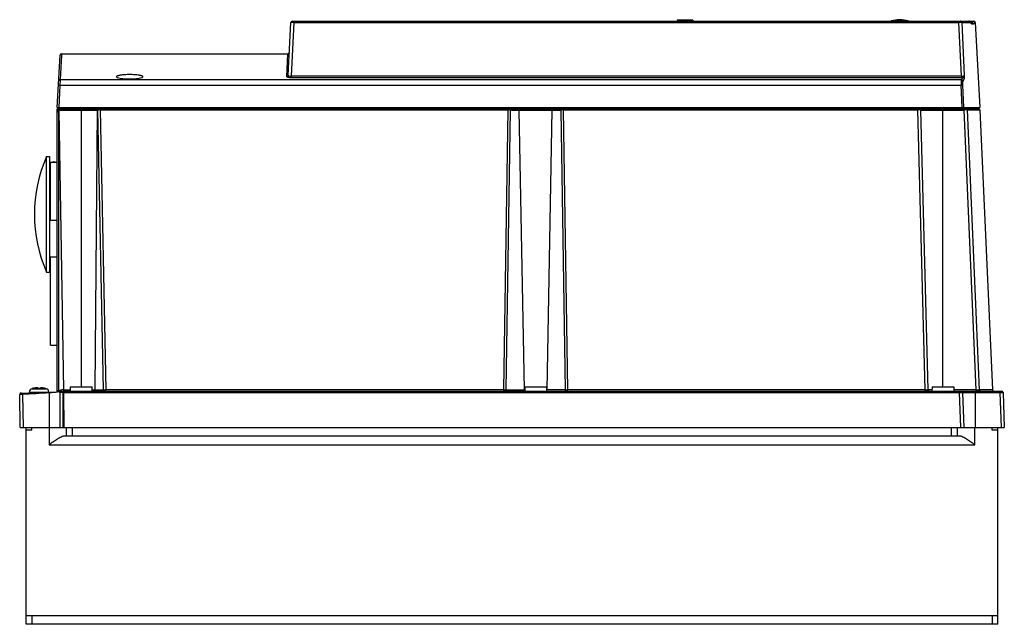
# Model space of a CAD drawing. Header units: millimetres. Extents: x 49 to 389, y 199 to 408.
import ezdxf

# ---------------------------------------------------------------- set-up
doc = ezdxf.new("R2010")
doc.units = ezdxf.units.MM
doc.header["$LTSCALE"] = 39.619468
doc.layers.get('0').update_dxf_attribs({"linetype": 'CONTINUOUS'})

msp = doc.modelspace()

# ---------------------------------------------------------------- linework, layer by layer
at = {"color": 7, "linetype": 'Continuous'}
for p, q in [((275.59, 408.1), (275.59, 407.8)), ((281.08, 408.1), (275.59, 408.1)), ((280.59, 408.1), (280.59, 407.8)), ((281.08, 408.1), (281.09, 407.8)), ((141.31, 389.09), (142.26, 407.33)), ((143.26, 407.33), (142.29, 388.84)), ((142.76, 407.8), (378.05, 407.8)), ((143.26, 407.33), (143.26, 407.8)), ((143.26, 407.33), (372.92, 407.33)), ((349.55, 407.86), (355.43, 407.86)), ((372.92, 407.8), (372.92, 407.33)), ((373.8, 388.84), (372.92, 407.33)), ((373.91, 407.33), (376.82, 407.33)), ((373.91, 407.33), (374.78, 389.07)), ((378.27, 407.33), (378.55, 407.33)), ((378.55, 407.33), (380.09, 378)), ((61.59, 378), (62.53, 396.03)), ((63.01, 396), (62.56, 387.51)), ((63.03, 396.5), (62.99, 395.66)), ((63.03, 396.5), (63.01, 396)), ((63.03, 396.5), (141.22, 396.5)), ((140.81, 388.62), (141.22, 396.5)), ((141.5, 396.58), (141.22, 396.5)), ((141.72, 396.97), (141.5, 396.58)), ((142.29, 388.37), (142.29, 388.84)), ((373.8, 388.84), (142.29, 388.84)), ((142.29, 388.37), (373.8, 388.37)), ((373.75, 387.51), (374.22, 388.38)), ((373.8, 388.84), (373.8, 388.37)), ((374.72, 387.92), (374.25, 387.05)), ((62.49, 385.65), (62.09, 378)), ((62.56, 387.51), (62.49, 385.65)), ((62.49, 385.65), (373.7, 385.65)), ((373.75, 387.51), (62.56, 387.51)), ((374.06, 378), (373.7, 385.65)), ((374.19, 385.65), (374.55, 378)), ((61.59, 378), (380.09, 378)), ((61.59, 279.76), (61.59, 377.5)), ((61.59, 377.5), (379.71, 377.5)), ((62.59, 377.1), (62.59, 377.5)), ((69.57, 377.5), (69.56, 378)), ((69.79, 377.5), (69.79, 281.5)), ((70.29, 377.5), (70.29, 378)), ((76.44, 377.12), (76.44, 377.5)), ((78.29, 377.5), (78.29, 378)), ((81.59, 377.5), (81.58, 378)), ((91.59, 377.5), (91.59, 378)), ((101.92, 377.5), (101.92, 378)), ((105.89, 377.5), (105.89, 378)), ((209.83, 378), (209.83, 377.5)), ((214.77, 378), (214.76, 377.5)), ((217.28, 377.5), (217.28, 377.12)), ((220.86, 378), (220.87, 377.5)), ((221.79, 378), (221.8, 377.5)), ((231.78, 377.5), (231.78, 378)), ((232.71, 377.5), (232.71, 378)), ((236.3, 377.12), (236.3, 377.5)), ((238.81, 377.5), (238.81, 378)), ((243.75, 377.5), (243.75, 378)), ((340.34, 377.5), (340.34, 378)), ((344.24, 377.5), (344.24, 378)), ((358.7, 377.5), (358.7, 377.12)), ((362.09, 377.5), (362.08, 378)), ((367.39, 281.5), (367.39, 377.5)), ((372.09, 377.5), (372.09, 378)), ((373.83, 377.5), (373.84, 378)), ((374.71, 377.5), (374.71, 377.11)), ((375.62, 377.5), (375.62, 378)), ((378.11, 377.5), (378.11, 378)), ((61.97, 376.5), (61.97, 280.25)), ((62.1, 376.86), (63.78, 280.49)), ((62.59, 377.1), (75.57, 377.1)), ((75.33, 377.1), (74.6, 280.49)), ((77.52, 280.49), (75.57, 377.1)), ((76.44, 377.12), (78.39, 280.47)), ((76.44, 377.12), (217.28, 377.12)), ((215.79, 280.47), (217.28, 377.12)), ((217.99, 377.11), (216.5, 280.49)), ((217.99, 377.11), (235.59, 377.11)), ((222.89, 280.49), (221.1, 377.11)), ((230.69, 280.49), (232.48, 377.11)), ((237.08, 280.49), (235.59, 377.11)), ((236.3, 377.12), (237.78, 280.47)), ((236.3, 377.12), (358.7, 377.12)), ((361.23, 280.47), (358.7, 377.12)), ((359.7, 377.11), (374.71, 377.11)), ((359.7, 377.11), (362.23, 280.49)), ((378.88, 280.49), (374.71, 377.11)), ((375.71, 377.12), (380.11, 377.12)), ((375.71, 377.12), (379.87, 280.48)), ((380.11, 377.12), (384.49, 280.48)), ((57.86, 321.1), (57.86, 361.1)), ((57.86, 361.1), (58.89, 361.1)), ((58.89, 361.1), (58.89, 321.1)), ((59.19, 339.1), (59.19, 359.1)), ((59.19, 359.1), (61.59, 359.1)), ((59.19, 339.1), (61.59, 339.1)), ((59.19, 295.85), (59.19, 326.35)), ((59.19, 326.35), (61.59, 326.35)), ((57.86, 321.1), (58.89, 321.1)), ((59.19, 295.85), (61.59, 295.85)), ((49.57, 278.9), (48.61, 278.88)), ((48.81, 267.5), (48.61, 278.88)), ((49.09, 279.38), (61.59, 279.82)), ((49.57, 278.9), (49.77, 267.5)), ((51.89, 279.72), (51.87, 279.48)), ((51.89, 279.72), (58.65, 279.72)), ((52.83, 280.86), (57.75, 280.86)), ((53.09, 280.93), (53.09, 280.92)), ((54.94, 281.15), (54.94, 280.92)), ((55.64, 280.92), (55.64, 281.15)), ((57.49, 280.92), (57.49, 280.93)), ((57.49, 280.93), (57.75, 280.86)), ((58.73, 279.42), (58.73, 267.5)), ((61.59, 279.94), (63.79, 280)), ((61.64, 279.74), (61.64, 279.63)), ((61.78, 280.2), (61.91, 280.23)), ((62.9, 279.87), (62.58, 279.86)), ((62.59, 267.5), (62.59, 279.67)), ((62.59, 279.5), (62.62, 279.67)), ((62.6, 280.34), (62.82, 280.37)), ((62.6, 280.34), (62.82, 280.37)), ((63.8, 279.52), (63.55, 279.51)), ((63.55, 279.51), (63.55, 267.5)), ((63.78, 280.49), (66.02, 280.49)), ((63.79, 280), (387.67, 280)), ((64.01, 267.5), (63.8, 279.52)), ((63.8, 279.52), (373.17, 279.52)), ((66.04, 281.5), (66.01, 280)), ((66.04, 281.5), (73.54, 281.5)), ((73.54, 281.5), (73.56, 280)), ((73.56, 280.49), (77.52, 280.49)), ((78.39, 280), (78.39, 280.47)), ((215.79, 280.47), (78.39, 280.47)), ((215.79, 280), (215.79, 280.47)), ((216.5, 280.49), (223.02, 280.49)), ((223.04, 281.5), (223.01, 280)), ((223.04, 281.5), (230.54, 281.5)), ((230.54, 281.5), (230.56, 280)), ((237.08, 280.49), (230.56, 280.49)), ((361.23, 280.47), (237.78, 280.47)), ((237.78, 280), (237.78, 280.47)), ((361.23, 280), (361.23, 280.47)), ((363.62, 280.49), (362.23, 280.49)), ((363.64, 281.5), (363.61, 280)), ((363.64, 281.5), (371.14, 281.5)), ((371.14, 281.5), (371.16, 280)), ((378.88, 280.49), (371.16, 280.49)), ((373.17, 280), (373.17, 279.52)), ((373.59, 267.5), (373.17, 279.52)), ((374.17, 279.52), (387.17, 279.52)), ((374.17, 279.52), (374.59, 267.5)), ((378.59, 267.5), (378.59, 280)), ((378.88, 280), (378.88, 280.49)), ((384.49, 280.48), (379.87, 280.48)), ((387.17, 280), (387.17, 279.52)), ((387.59, 267.5), (387.17, 279.52)), ((388.17, 279.52), (388.59, 267.5)), ((48.81, 267.5), (388.59, 267.5)), ((50.79, 199.5), (50.79, 267.5)), ((52.79, 266.5), (50.79, 266.5)), ((52.79, 266.5), (52.79, 267.5)), ((58.79, 267.5), (58.79, 261.5)), ((64.79, 264.5), (64.79, 267.5)), ((66.79, 264.5), (66.79, 267.5)), ((370.39, 264.5), (370.39, 267.5)), ((372.39, 264.5), (372.39, 267.5)), ((378.39, 261.5), (378.39, 267.5)), ((384.39, 266.5), (384.39, 267.5)), ((386.39, 266.5), (384.39, 266.5)), ((386.39, 199.5), (386.39, 267.5)), ((373.19, 264.5), (63.98, 264.5)), ((58.79, 261.5), (378.39, 261.5)), ((50.79, 202.5), (386.39, 202.5)), ((52.79, 202.5), (52.79, 199.5)), ((384.39, 202.5), (384.39, 199.5)), ((386.39, 199.5), (50.79, 199.5))]:
    msp.add_line(p, q, dxfattribs=at)
msp.add_lwpolyline([(377.22, 407.21), (377.19, 407.22), (376.98, 407.36), (376.7, 407.64)], dxfattribs=at)
for centre, radius, start, end in [((352.49, 398.3), 10, 72.9196, 107.0804), ((142.76, 407.3), 0.5, 89.9649, 176.9974), ((349.84, 406.9), 1, 107.0804, 114.2263), ((355.13, 406.9), 1, 65.7737, 72.9196), ((378.05, 407.3), 0.5, 3, 90), ((63.03, 396), 0.5, 89.9755, 177), ((373.8, 396.94), 8.57, 269.9699, 272.8156), ((62.59, 376.5), 1, 90, 180), ((359.3, 377.1), 0.4, 1.5, 90), ((379.71, 377.1), 0.4, 2.6, 89.9999), ((116.12, 449.62), 90.62, 233.286, 233.4093), ((62.51, 376.52), 0.538, 154.0607, 167.4249), ((75.96, 368.09), 9.02, 91.8141, 92.4923), ((76.22, 360.07), 17.04, 91.4522, 91.8451), ((76.59, 344.77), 32.35, 90.8835, 91.4196), ((76.79, 332.34), 44.78, 90.4537, 90.8893), ((217, 330.87), 46.25, 89.331, 89.6516), ((236.25, 352.01), 25.11, 91.035, 91.5078), ((236.47, 340.11), 37.01, 90.661, 91.0344), ((236.58, 330.7), 46.42, 90.349, 90.6684), ((359.12, 340.89), 36.23, 89.6851, 90.6717), ((103.69, 341.1), 50, 156.4218, 203.5782), ((60.44, 357.65), 1.55, 140.242, 180), ((60.44, 357.65), 1.55, 75.5166, 104.4834), ((60.44, 324.55), 1.55, 180, 219.758), ((49.11, 278.89), 0.5, 92, 181), ((52.61, 278.12), 1.6, 118.265, 119.9844), ((53.18, 279.61), 1.3, 105.8809, 175), ((55.29, 272.2), 9, 104.149, 105.8808), ((55.29, 272.2), 8.99, 95.4235, 104.1599), ((54.93, 275.94), 5.23, 94.2201, 95.4248), ((54.89, 276.51), 4.67, 93.3192, 94.2115), ((54.79, 278.94), 2.23, 90.0395, 91.1037), ((54.79, 279.56), 1.61, 88.7007, 90.0181), ((55.29, 272.2), 8.73, 87.7015, 92.2985), ((55.78, 279.66), 1.51, 89.9354, 91.3427), ((55.78, 279.04), 2.13, 88.8696, 89.9841), ((55.69, 276.61), 4.56, 85.7788, 86.6913), ((55.65, 276.01), 5.17, 84.5674, 85.7875), ((55.29, 272.2), 8.99, 75.8401, 84.5765), ((57.4, 279.61), 1.3, 5, 74.1191), ((60.86, 249.58), 30.17, 87.8566, 88.5225), ((59.33, 291.57), 11.63, 282.8145, 283.1596), ((61.34, 262.33), 17.42, 87.3051, 87.8584), ((69.48, 235.62), 45.24, 98.2401, 98.4616), ((66.96, 253.06), 27.62, 97.8128, 98.2446), ((65.68, 262.39), 18.2, 96.8801, 97.8294), ((65.07, 267.45), 13.11, 95.6389, 96.876), ((81.55, 279.81), 17.99, 180.1814, 180.951), ((362.73, 280.5), 0.5, 181.5, 270), ((373.67, 279.5), 0.5, 2, 90), ((384.99, 280.5), 0.5, 182.6, 270), ((387.67, 279.5), 0.5, 2, 90)]:
    msp.add_arc(centre, radius, start, end, dxfattribs=at)
for points, knots in [([(143.26, 407.33), (143.13, 407.33), (142.95, 407.33), (142.71, 407.34), (142.56, 407.34), (142.44, 407.33), (142.35, 407.34), (142.3, 407.33), (142.26, 407.33), (142.26, 407.33)], [0, 0, 0, 0, 0.382232, 0.554974, 0.706271, 0.830452, 0.922954, 0.979999, 1, 1, 1, 1]), ([(373.91, 407.33), (373.88, 407.33), (373.77, 407.33), (373.56, 407.34), (373.26, 407.33), (373.04, 407.33), (372.92, 407.33)], [0, 0, 0, 0, 0.102501, 0.325122, 0.638259, 1, 1, 1, 1]), ([(373.91, 407.33), (373.91, 407.45), (373.8, 407.7), (373.54, 407.8), (373.42, 407.8)], [0, 0, 0, 0, 0.5008, 1, 1, 1, 1]), ([(377.1, 407.05), (377.07, 407.07), (376.98, 407.16), (376.89, 407.25), (376.82, 407.32)], [0, 0, 0, 0, 0.231512, 1, 1, 1, 1]), ([(377.76, 406.74), (377.66, 406.73), (377.4, 406.8), (377.21, 406.96), (377.1, 407.05)], [0, 0, 0, 0, 0.415579, 1, 1, 1, 1]), ([(377.22, 407.21), (377.28, 407.21), (377.39, 407.25), (377.54, 407.37), (377.65, 407.57), (377.73, 407.71), (377.77, 407.8)], [0, 0, 0, 0, 0.196457, 0.409659, 0.664888, 1, 1, 1, 1]), ([(377.22, 407.21), (377.35, 407.22), (377.63, 407.13), (377.75, 406.86), (377.76, 406.74)], [0, 0, 0, 0, 0.499861, 1, 1, 1, 1]), ([(378.27, 407.32), (378.24, 407.24), (378.19, 407.09), (378.07, 406.9), (377.93, 406.77), (377.82, 406.74), (377.76, 406.74)], [0, 0, 0, 0, 0.322376, 0.582945, 0.799183, 1, 1, 1, 1]), ([(377.77, 407.8), (377.89, 407.8), (378.15, 407.7), (378.26, 407.45), (378.27, 407.33)], [0, 0, 0, 0, 0.499891, 1, 1, 1, 1]), ([(86.59, 389.34), (86, 389.34), (84.92, 389.31), (83.65, 389.19), (82.83, 389.03), (82.45, 388.93), (82.22, 388.83), (82.1, 388.75), (82.02, 388.66), (82.03, 388.61)], [0, 0, 0, 0, 0.372809, 0.688647, 0.810546, 0.902916, 0.937521, 0.964546, 1, 1, 1, 1]), ([(82.03, 388.61), (82.03, 388.55), (82.14, 388.42), (82.59, 388.22), (83.51, 388.02), (84.92, 387.88), (86, 387.84), (86.59, 387.84)], [0, 0, 0, 0, 0.036076, 0.09839, 0.313154, 0.628416, 1, 1, 1, 1]), ([(91.15, 388.61), (91.15, 388.66), (91.08, 388.75), (90.95, 388.83), (90.73, 388.93), (90.35, 389.03), (89.53, 389.19), (88.26, 389.31), (87.17, 389.34), (86.59, 389.34)], [0, 0, 0, 0, 0.035456, 0.062482, 0.097086, 0.189459, 0.311354, 0.627185, 1, 1, 1, 1]), ([(86.59, 387.84), (87.17, 387.84), (88.26, 387.88), (89.66, 388.02), (90.59, 388.22), (91.03, 388.42), (91.15, 388.55), (91.15, 388.61)], [0, 0, 0, 0, 0.371574, 0.686843, 0.90161, 0.963925, 1, 1, 1, 1]), ([(140.81, 388.62), (140.93, 388.62), (141.19, 388.72), (141.3, 388.97), (141.31, 389.09)], [0, 0, 0, 0, 0.502296, 1, 1, 1, 1]), ([(140.81, 388.62), (140.81, 388.6), (140.84, 388.56), (140.98, 388.5), (141.28, 388.43), (141.75, 388.38), (142.1, 388.37), (142.29, 388.37)], [0, 0, 0, 0, 0.035114, 0.095723, 0.308299, 0.62489, 1, 1, 1, 1]), ([(141.31, 389.09), (141.31, 389.05), (141.37, 388.98), (141.47, 388.94), (141.77, 388.84), (142.06, 388.83), (142.29, 388.84)], [0, 0, 0, 0, 0.11573, 0.209251, 0.329193, 1, 1, 1, 1]), ([(373.8, 388.84), (374.02, 388.84), (374.33, 388.85), (374.66, 388.95), (374.77, 389.02), (374.78, 389.07)], [0, 0, 0, 0, 0.651514, 0.871708, 1, 1, 1, 1]), ([(374.22, 388.38), (374.27, 388.4), (374.37, 388.49), (374.58, 388.69), (374.76, 388.9), (374.78, 389.07)], [0, 0, 0, 0, 0.173946, 0.434884, 1, 1, 1, 1]), ([(374.72, 387.92), (374.71, 388.04), (374.6, 388.28), (374.35, 388.38), (374.22, 388.38)], [0, 0, 0, 0, 0.498518, 1, 1, 1, 1]), ([(374.78, 389.07), (374.78, 388.94), (374.78, 388.7), (374.78, 388.36), (374.76, 388.11), (374.74, 387.96), (374.72, 387.92)], [0, 0, 0, 0, 0.331091, 0.631058, 0.867793, 1, 1, 1, 1]), ([(61.99, 385.65), (61.99, 385.65), (62.01, 385.65), (62.03, 385.66), (62.08, 385.66), (62.17, 385.66), (62.31, 385.66), (62.42, 385.65), (62.49, 385.65)], [0, 0, 0, 0, 0.02186, 0.079389, 0.171638, 0.295676, 0.619351, 1, 1, 1, 1]), ([(62.56, 387.51), (62.44, 387.51), (62.18, 387.42), (62.07, 387.17), (62.06, 387.05)], [0, 0, 0, 0, 0.5028, 1, 1, 1, 1]), ([(373.75, 387.51), (373.72, 387.44), (373.71, 387.22), (373.68, 386.82), (373.68, 386.27), (373.69, 385.87), (373.7, 385.65)], [0, 0, 0, 0, 0.121612, 0.346356, 0.650436, 1, 1, 1, 1]), ([(374.19, 385.65), (374.18, 385.66), (374.12, 385.65), (374.02, 385.66), (373.87, 385.66), (373.76, 385.65), (373.7, 385.65)], [0, 0, 0, 0, 0.113831, 0.330716, 0.625613, 1, 1, 1, 1]), ([(374.25, 387.05), (374.24, 387.17), (374.13, 387.41), (373.88, 387.51), (373.75, 387.51)], [0, 0, 0, 0, 0.498363, 1, 1, 1, 1]), ([(374.25, 387.05), (374.22, 387), (374.2, 386.83), (374.18, 386.53), (374.18, 386.12), (374.19, 385.81), (374.19, 385.65)], [0, 0, 0, 0, 0.12273, 0.347124, 0.650841, 1, 1, 1, 1]), ([(75.33, 377.1), (75.33, 377.2), (75.39, 377.4), (75.58, 377.5), (75.67, 377.5)], [0, 0, 0, 0, 0.525237, 1, 1, 1, 1]), ([(75.92, 377.5), (75.86, 377.5), (75.73, 377.46), (75.65, 377.36), (75.62, 377.31)], [0, 0, 0, 0, 0.483854, 1, 1, 1, 1]), ([(217.99, 377.11), (217.98, 377.21), (217.95, 377.38), (217.78, 377.5), (217.7, 377.5)], [0, 0, 0, 0, 0.559121, 1, 1, 1, 1]), ([(220.82, 377.5), (220.89, 377.5), (221.06, 377.38), (221.1, 377.21), (221.1, 377.11)], [0, 0, 0, 0, 0.440663, 1, 1, 1, 1]), ([(232.48, 377.11), (232.48, 377.21), (232.52, 377.38), (232.68, 377.5), (232.76, 377.5)], [0, 0, 0, 0, 0.559337, 1, 1, 1, 1]), ([(235.87, 377.5), (235.8, 377.5), (235.63, 377.38), (235.59, 377.21), (235.59, 377.11)], [0, 0, 0, 0, 0.440681, 1, 1, 1, 1]), ([(375.71, 377.12), (375.7, 377.22), (375.61, 377.42), (375.41, 377.5), (375.31, 377.5)], [0, 0, 0, 0, 0.500762, 1, 1, 1, 1]), ([(61.59, 376.5), (61.59, 376.5), (61.6, 376.5), (61.62, 376.5), (61.66, 376.5), (61.73, 376.5), (61.83, 376.5), (61.92, 376.5), (61.97, 376.5)], [0, 0, 0, 0, 0.019266, 0.075592, 0.167041, 0.290536, 0.615098, 1, 1, 1, 1]), ([(61.94, 376.98), (61.92, 376.99), (61.88, 377.02), (61.83, 377.06), (61.81, 377.08), (61.78, 377.09), (61.79, 377.1)], [0, 0, 0, 0, 0.414749, 0.732292, 0.931421, 1, 1, 1, 1]), ([(217.99, 377.11), (217.95, 377.11), (217.8, 377.11), (217.65, 377.12), (217.54, 377.12)], [0, 0, 0, 0, 0.219272, 1, 1, 1, 1]), ([(359.7, 377.11), (359.7, 377.11), (359.69, 377.11), (359.67, 377.12), (359.64, 377.12), (359.57, 377.12), (359.47, 377.12), (359.38, 377.12), (359.32, 377.12)], [0, 0, 0, 0, 0.017909, 0.068154, 0.15057, 0.264479, 0.580506, 1, 1, 1, 1]), ([(375.33, 377.12), (375.28, 377.12), (375.08, 377.12), (374.87, 377.11), (374.71, 377.11)], [0, 0, 0, 0, 0.224675, 1, 1, 1, 1]), ([(375.71, 377.12), (375.67, 377.12), (375.54, 377.12), (375.41, 377.12), (375.33, 377.12)], [0, 0, 0, 0, 0.311839, 1, 1, 1, 1]), ([(49.57, 278.9), (49.57, 278.97), (49.57, 279.09), (49.56, 279.22), (49.57, 279.31), (49.57, 279.36), (49.57, 279.38), (49.57, 279.4), (49.57, 279.4)], [0, 0, 0, 0, 0.401118, 0.705893, 0.820643, 0.914426, 0.97671, 1, 1, 1, 1]), ([(54.62, 281.17), (54.63, 281.17), (54.68, 281.17), (54.72, 281.17), (54.75, 281.17)], [0, 0, 0, 0, 0.265557, 1, 1, 1, 1]), ([(54.83, 281.17), (54.84, 281.17), (54.87, 281.17), (54.89, 281.17), (54.91, 281.17), (54.92, 281.16), (54.93, 281.16), (54.94, 281.16), (54.94, 281.15)], [0, 0, 0, 0, 0.413325, 0.579972, 0.718585, 0.828778, 0.910738, 1, 1, 1, 1]), ([(55.64, 281.15), (55.64, 281.16), (55.65, 281.16), (55.65, 281.16), (55.67, 281.17), (55.68, 281.17), (55.71, 281.17), (55.73, 281.17), (55.75, 281.17)], [0, 0, 0, 0, 0.089281, 0.171241, 0.281449, 0.420066, 0.586699, 1, 1, 1, 1]), ([(55.83, 281.17), (55.84, 281.17), (55.88, 281.17), (55.92, 281.17), (55.96, 281.17)], [0, 0, 0, 0, 0.233012, 1, 1, 1, 1]), ([(58.73, 279.42), (58.73, 279.46), (58.72, 279.53), (58.72, 279.63), (58.72, 279.67), (58.72, 279.72), (58.73, 279.72)], [0, 0, 0, 0, 0.400383, 0.70456, 0.912859, 1, 1, 1, 1]), ([(60.62, 279.55), (60.47, 279.54), (59.84, 279.5), (59.21, 279.46), (58.73, 279.42)], [0, 0, 0, 0, 0.235297, 1, 1, 1, 1]), ([(61.64, 279.63), (61.56, 279.62), (61.22, 279.6), (60.89, 279.57), (60.62, 279.55)], [0, 0, 0, 0, 0.223364, 1, 1, 1, 1]), ([(61.59, 280.13), (61.59, 280.15), (61.68, 280.18), (61.73, 280.19), (61.78, 280.2)], [0, 0, 0, 0, 0.297367, 1, 1, 1, 1]), ([(61.59, 279.79), (61.59, 279.81), (61.59, 279.84), (61.59, 279.87), (61.59, 279.87)], [0, 0, 0, 0, 0.828614, 1, 1, 1, 1]), ([(61.64, 279.74), (61.63, 279.75), (61.62, 279.77), (61.61, 279.79), (61.59, 279.79), (61.59, 279.78), (61.59, 279.77)], [0, 0, 0, 0, 0.386273, 0.67672, 0.825463, 1, 1, 1, 1]), ([(61.64, 279.63), (61.62, 279.66), (61.59, 279.71), (61.59, 279.76), (61.59, 279.77)], [0, 0, 0, 0, 0.713632, 1, 1, 1, 1]), ([(61.97, 280.25), (61.98, 280.19), (61.99, 280.1), (61.99, 280.01), (61.99, 279.97)], [0, 0, 0, 0, 0.601246, 1, 1, 1, 1]), ([(61.99, 279.97), (61.98, 279.97), (61.98, 279.96), (61.98, 279.95), (61.97, 279.95)], [0, 0, 0, 0, 0.654516, 1, 1, 1, 1]), ([(62.48, 279.7), (62.46, 279.7), (62.35, 279.71), (62.24, 279.72), (62.15, 279.72)], [0, 0, 0, 0, 0.190862, 1, 1, 1, 1]), ([(62.59, 279.67), (62.59, 279.68), (62.53, 279.69), (62.5, 279.7), (62.48, 279.7)], [0, 0, 0, 0, 0.271324, 1, 1, 1, 1]), ([(62.59, 279.67), (62.59, 279.75), (62.63, 279.85), (62.71, 279.92), (62.73, 279.93)], [0, 0, 0, 0, 0.739817, 1, 1, 1, 1]), ([(63.55, 279.51), (63.43, 279.51), (63.25, 279.51), (63.02, 279.51), (62.88, 279.5), (62.76, 279.5), (62.68, 279.5), (62.63, 279.5), (62.61, 279.5), (62.59, 279.5), (62.59, 279.5)], [0, 0, 0, 0, 0.385296, 0.558237, 0.709198, 0.83275, 0.924524, 0.95727, 0.980877, 1, 1, 1, 1]), ([(63.56, 279.99), (63.55, 279.99), (63.56, 279.96), (63.55, 279.92), (63.55, 279.84), (63.55, 279.79), (63.55, 279.75)], [0, 0, 0, 0, 0.069442, 0.268242, 0.58526, 1, 1, 1, 1]), ([(63.79, 280.25), (63.79, 280.26), (63.78, 280.35), (63.78, 280.43), (63.78, 280.49)], [0, 0, 0, 0, 0.235135, 1, 1, 1, 1]), ([(63.79, 280), (63.78, 280), (63.79, 280.03), (63.79, 280.07), (63.79, 280.15), (63.79, 280.21), (63.79, 280.25)], [0, 0, 0, 0, 0.070505, 0.269142, 0.58592, 1, 1, 1, 1]), ([(63.79, 280), (63.8, 280), (63.83, 279.99), (63.85, 279.93), (63.85, 279.88), (63.85, 279.85)], [0, 0, 0, 0, 0.16025, 0.484874, 1, 1, 1, 1]), ([(63.85, 279.85), (63.85, 279.8), (63.83, 279.69), (63.81, 279.58), (63.8, 279.52)], [0, 0, 0, 0, 0.460588, 1, 1, 1, 1]), ([(74.16, 280), (74.28, 280), (74.52, 280.12), (74.6, 280.37), (74.6, 280.49)], [0, 0, 0, 0, 0.474763, 1, 1, 1, 1]), ([(77.09, 280), (77.2, 280), (77.44, 280.12), (77.52, 280.37), (77.52, 280.49)], [0, 0, 0, 0, 0.474776, 1, 1, 1, 1]), ([(77.52, 280.49), (77.57, 280.49), (77.86, 280.48), (78.15, 280.48), (78.39, 280.47)], [0, 0, 0, 0, 0.183488, 1, 1, 1, 1]), ([(215.79, 280.47), (215.86, 280.47), (216.09, 280.48), (216.33, 280.48), (216.5, 280.49)], [0, 0, 0, 0, 0.275901, 1, 1, 1, 1]), ([(216.85, 280), (216.76, 280), (216.55, 280.14), (216.5, 280.37), (216.5, 280.49)], [0, 0, 0, 0, 0.440659, 1, 1, 1, 1]), ([(222.89, 280.49), (222.89, 280.45), (222.9, 280.33), (222.95, 280.2), (223.01, 280.13)], [0, 0, 0, 0, 0.263823, 1, 1, 1, 1]), ([(236.72, 280), (236.82, 280), (236.97, 280.1), (237.05, 280.3), (237.07, 280.43), (237.08, 280.49)], [0, 0, 0, 0, 0.438173, 0.717199, 1, 1, 1, 1]), ([(237.08, 280.49), (237.13, 280.48), (237.36, 280.48), (237.6, 280.47), (237.78, 280.47)], [0, 0, 0, 0, 0.21422, 1, 1, 1, 1]), ([(361.23, 280.47), (361.36, 280.47), (361.54, 280.47), (361.78, 280.47), (361.93, 280.47), (362.05, 280.47), (362.15, 280.47), (362.19, 280.48), (362.23, 280.48), (362.23, 280.49)], [0, 0, 0, 0, 0.382905, 0.555895, 0.707294, 0.83139, 0.923646, 0.980338, 1, 1, 1, 1]), ([(373.17, 279.52), (373.3, 279.52), (373.48, 279.52), (373.72, 279.52), (373.87, 279.52), (373.99, 279.52), (374.09, 279.53), (374.13, 279.51), (374.17, 279.52), (374.17, 279.52)], [0, 0, 0, 0, 0.382474, 0.555336, 0.706733, 0.830972, 0.923468, 0.980403, 1, 1, 1, 1]), ([(378.88, 280.49), (379.1, 280.48), (379.4, 280.47), (379.73, 280.48), (379.84, 280.47), (379.87, 280.48)], [0, 0, 0, 0, 0.675788, 0.898431, 1, 1, 1, 1]), ([(380.37, 280), (380.25, 280), (379.99, 280.1), (379.88, 280.35), (379.87, 280.48)], [0, 0, 0, 0, 0.498241, 1, 1, 1, 1]), ([(387.17, 279.52), (387.3, 279.52), (387.48, 279.52), (387.72, 279.52), (387.87, 279.52), (387.99, 279.52), (388.09, 279.53), (388.13, 279.51), (388.17, 279.52), (388.17, 279.52)], [0, 0, 0, 0, 0.382474, 0.555336, 0.706733, 0.830972, 0.923468, 0.980403, 1, 1, 1, 1]), ([(63.98, 264.5), (63.82, 264.5), (63.45, 264.41), (62.65, 264.07), (61.56, 263.42), (60.2, 262.5), (59.27, 261.84), (58.79, 261.5)], [0, 0, 0, 0, 0.082956, 0.18557, 0.432238, 0.709869, 1, 1, 1, 1]), ([(378.39, 261.5), (377.91, 261.84), (376.98, 262.5), (375.62, 263.42), (374.53, 264.07), (373.73, 264.41), (373.36, 264.5), (373.19, 264.5)], [0, 0, 0, 0, 0.29013, 0.567761, 0.814429, 0.917043, 1, 1, 1, 1])]:
    msp.add_open_spline(points, degree=3, knots=knots, dxfattribs=at)
for points in [[(376.7, 407.64), (376.61, 407.74), (376.46, 407.8), (376.33, 407.8)], [(376.82, 407.33), (376.82, 407.44), (376.77, 407.55), (376.7, 407.64)], [(61.99, 376.63), (61.98, 376.59), (61.97, 376.55), (61.97, 376.5)], [(62.1, 376.86), (62.07, 376.83), (62.05, 376.79), (62.03, 376.75)], [(62.23, 376.98), (62.18, 376.95), (62.14, 376.91), (62.1, 376.86)], [(62.4, 377.07), (62.34, 377.05), (62.28, 377.02), (62.23, 376.98)], [(62.59, 377.1), (62.52, 377.1), (62.46, 377.09), (62.4, 377.07)], [(75.62, 377.31), (75.59, 377.24), (75.57, 377.17), (75.57, 377.1)], [(58.73, 279.42), (55.68, 279.22), (52.63, 279.01), (49.57, 278.9)], [(61.97, 280.25), (62.18, 280.28), (62.39, 280.31), (62.6, 280.34)], [(62.62, 279.67), (62.66, 279.77), (62.73, 279.86), (62.82, 279.91)], [(62.73, 279.93), (62.78, 279.96), (62.83, 279.97), (62.88, 279.97)], [(62.82, 279.91), (62.89, 279.95), (62.97, 279.98), (63.06, 279.98)], [(230.57, 280.13), (230.6, 280.16), (230.62, 280.2), (230.64, 280.24)], [(230.64, 280.24), (230.67, 280.32), (230.68, 280.4), (230.69, 280.49)]]:
    msp.add_open_spline(points, degree=3, dxfattribs=at)

doc.saveas('drawing.dxf')
